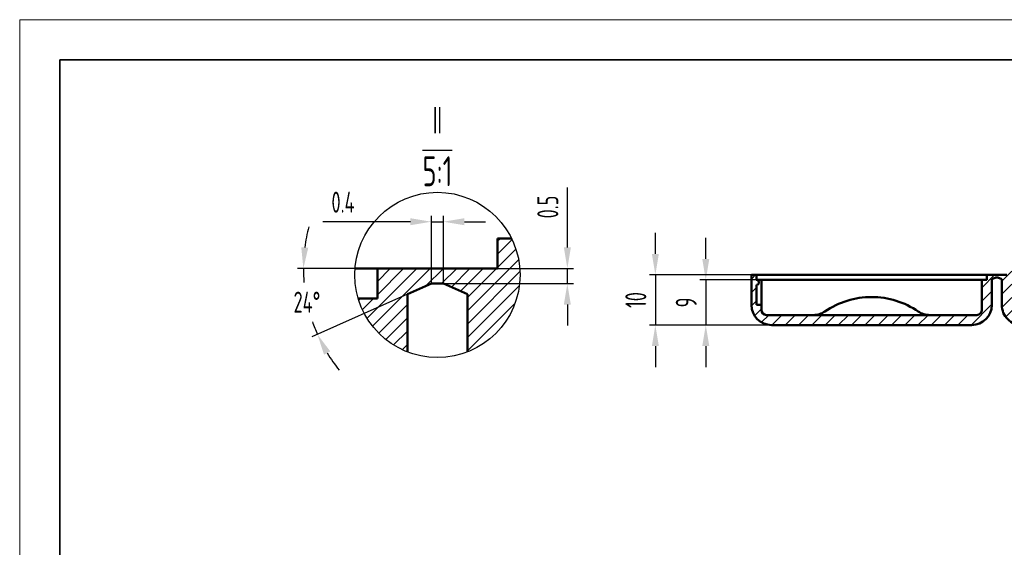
# Model space of a CAD drawing. Header units: millimetres. Extents: x 1210 to 1692, y 356 to 734.
# Tile 1 of 4: x 1210 to 1406, y 629 to 734. Entities that reach past the tile are written whole.
import ezdxf

# ---------------------------------------------------------------- set-up
doc = ezdxf.new("R2010")
doc.units = ezdxf.units.MM
doc.header["$LTSCALE"] = 0.4
doc.layers.get('0').update_dxf_attribs({"lineweight": 50})
for name, color, linetype, lineweight in [('1轮廓实线层', 7, 'Continuous', 50), ('5剖面线层', 2, 'Continuous', 25), ('7标注层', 4, 'Continuous', 25), ('8符号标注层', 31, 'Continuous', 25), ('EB0', 7, 'Continuous', 35)]:
    doc.layers.add(name, color=color, linetype=linetype, lineweight=lineweight)
doc.styles.add('PC_TEXTSTYLE', font='ISOCP.SHX', dxfattribs={"width": 0.707, "bigfont": 'GBCBIG.SHX'})
doc.dimstyles.new('GB_ANGULAR', dxfattribs={"dimtxt": 3.5, "dimasz": 3.5, "dimexe": 1, "dimexo": 0, "dimgap": 1.5, "dimtad": 1, "dimtih": 1, "dimtoh": 1, "dimdsep": 46, "dimtxsty": 'PC_TEXTSTYLE', "dimcen": 0, "dimclrd": 256, "dimclrt": 3, "dimadec": 0, "dimazin": 2, "dimtp": 0.1, "dimtm": 0.1, "dimtfac": 0.71, "dimtdec": 3, "dimtmove": 0, "dimatfit": 3, "dimfxl": 0, "dimarcsym": 0})
doc.dimstyles.new('GB_LINEAR', dxfattribs={"dimtxt": 3.5, "dimasz": 3.5, "dimexe": 1, "dimexo": 0, "dimgap": 1.5, "dimtad": 1, "dimdsep": 46, "dimtxsty": 'PC_TEXTSTYLE', "dimcen": 0, "dimclrd": 256, "dimclrt": 3, "dimadec": 0, "dimazin": 2, "dimtp": 0.1, "dimtm": 0.1, "dimtfac": 0.71, "dimtdec": 3, "dimtmove": 0, "dimatfit": 3, "dimfxl": 0, "dimarcsym": 0})
pattern_1 = [(45, (1239.64089695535, 487.0070942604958), (-1.325825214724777, 1.325825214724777), [])]

# ---------------------------------------------------------------- blocks, each defined once
blk = doc.blocks.new('*D37')
at = {"layer": '7标注层', "lineweight": -2, "ltscale": 0.4}
for p, q in [((1336.553597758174, 687.6943337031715), (1336.553597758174, 691.8943337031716)), ((1336.553597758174, 683.4943337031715), (1336.553597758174, 673.4943337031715)), ((1336.553597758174, 669.2943337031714), (1336.553597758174, 665.0943337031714))]:
    blk.add_line(p, q, dxfattribs=at)
at = {"layer": '7标注层', "color": 0, "lineweight": -2, "ltscale": 0.4}
for p, q in [((1357.852362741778, 683.4943337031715), (1335.353597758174, 683.4943337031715)), ((1361.023702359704, 673.4943337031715), (1335.353597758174, 673.4943337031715))]:
    blk.add_line(p, q, dxfattribs=at)
at = {"layer": '7标注层', "ltscale": 0.4}
for points in [[(1335.853597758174, 687.6943337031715), (1337.253597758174, 687.6943337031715), (1336.553597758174, 683.4943337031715)], [(1337.253597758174, 669.2943337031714), (1335.853597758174, 669.2943337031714), (1336.553597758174, 673.4943337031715)]]:
    blk.add_solid(points, dxfattribs=at)
at = {"layer": 'Defpoints', "color": 0, "ltscale": 0.4}
for p in [(1357.852362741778, 683.4943337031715), (1336.553597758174, 673.4943337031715), (1361.023702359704, 673.4943337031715)]:
    blk.add_point(p, dxfattribs=at)
at = {"layer": '7标注层', "color": 3, "ltscale": 0.4, "insert": (1332.653597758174, 678.4943337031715), "char_height": 4.2, "attachment_point": 5, "rotation": 90, "style": 'PC_TEXTSTYLE'}
blk.add_mtext('10', dxfattribs=at)
blk = doc.blocks.new('*D38')
at = {"layer": '7标注层', "lineweight": -2, "ltscale": 0.4}
for p, q in [((1346.623702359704, 686.6943337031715), (1346.623702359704, 690.8943337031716)), ((1346.623702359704, 682.4943337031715), (1346.623702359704, 673.4943337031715)), ((1346.623702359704, 669.2943337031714), (1346.623702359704, 665.0943337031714))]:
    blk.add_line(p, q, dxfattribs=at)
at = {"layer": '7标注层', "color": 0, "lineweight": -2, "ltscale": 0.4}
for p, q in [((1359.51221658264, 682.4943337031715), (1345.423702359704, 682.4943337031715)), ((1361.023702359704, 673.4943337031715), (1345.423702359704, 673.4943337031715))]:
    blk.add_line(p, q, dxfattribs=at)
at = {"layer": '7标注层', "ltscale": 0.4}
for points in [[(1345.923702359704, 686.6943337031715), (1347.323702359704, 686.6943337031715), (1346.623702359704, 682.4943337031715)], [(1347.323702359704, 669.2943337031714), (1345.923702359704, 669.2943337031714), (1346.623702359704, 673.4943337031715)]]:
    blk.add_solid(points, dxfattribs=at)
at = {"layer": 'Defpoints', "color": 0, "ltscale": 0.4}
for p in [(1359.51221658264, 682.4943337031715), (1346.623702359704, 673.4943337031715), (1361.023702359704, 673.4943337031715)]:
    blk.add_point(p, dxfattribs=at)
at = {"layer": '7标注层', "color": 3, "ltscale": 0.4, "insert": (1342.723702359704, 677.9943337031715), "char_height": 4.2, "attachment_point": 5, "rotation": 90, "style": 'PC_TEXTSTYLE'}
blk.add_mtext('9', dxfattribs=at)
blk = doc.blocks.new('*D48')
at = {"layer": '7标注层', "color": 0, "lineweight": -2, "ltscale": 0.4}
for p, q in [((1281.026239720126, 684.7774375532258), (1265.056122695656, 684.7774375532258)), ((1287.026239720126, 679.6403398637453), (1267.953061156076, 671.1484136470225))]:
    blk.add_line(p, q, dxfattribs=at)
at = {"layer": '7标注层', "lineweight": -2, "ltscale": 0.4}
for start, end in [(165.0928346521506, 172.5464173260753), (180, 185.0025111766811), (199.1852777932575, 203.9999999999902), (211.4535826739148, 218.9071653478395)]:
    blk.add_arc((1298.564350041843, 684.7774375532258), 32.30822734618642, start, end, dxfattribs=at)
at = {"layer": '7标注层', "ltscale": 0.4}
for points in [[(1265.830598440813, 689.0140552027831), (1267.227637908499, 688.9230567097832), (1266.256122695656, 684.7774375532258)], [(1271.623014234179, 668.2444369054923), (1270.383767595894, 667.5930785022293), (1269.049315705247, 671.6364976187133)]]:
    blk.add_solid(points, dxfattribs=at)
at = {"layer": 'Defpoints', "color": 0, "ltscale": 0.4}
for p in [(1281.026239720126, 684.7774375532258), (1305.026239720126, 684.7774375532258), (1291.826239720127, 681.7774375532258), (1287.026239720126, 679.6403398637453), (1267.525970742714, 675.8085711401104)]:
    blk.add_point(p, dxfattribs=at)
at = {"layer": '7标注层', "color": 3, "ltscale": 0.4, "insert": (1266.962134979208, 678.0601793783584), "char_height": 4.2, "attachment_point": 5, "style": 'PC_TEXTSTYLE'}
blk.add_mtext('24%%d', dxfattribs=at)
blk = doc.blocks.new('*D49')
at = {"layer": '7标注层', "color": 0, "lineweight": -2, "ltscale": 0.4}
for p, q in [((1291.826239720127, 681.7774375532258), (1291.826239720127, 695.3161923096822)), ((1294.226239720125, 681.7774375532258), (1294.226239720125, 695.3161923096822))]:
    blk.add_line(p, q, dxfattribs=at)
at = {"layer": '7标注层', "lineweight": -2, "ltscale": 0.4}
for p, q in [((1287.626239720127, 694.1161923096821), (1270.141701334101, 694.1161923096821)), ((1291.826239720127, 694.1161923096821), (1294.226239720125, 694.1161923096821)), ((1298.426239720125, 694.1161923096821), (1302.626239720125, 694.1161923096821))]:
    blk.add_line(p, q, dxfattribs=at)
at = {"layer": '7标注层', "ltscale": 0.4}
for points in [[(1287.626239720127, 693.4161923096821), (1287.626239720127, 694.8161923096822), (1291.826239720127, 694.1161923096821)], [(1298.426239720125, 694.8161923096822), (1298.426239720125, 693.4161923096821), (1294.226239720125, 694.1161923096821)]]:
    blk.add_solid(points, dxfattribs=at)
at = {"layer": 'Defpoints', "color": 0, "ltscale": 0.4}
for p in [(1294.226239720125, 694.1161923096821), (1291.826239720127, 681.7774375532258), (1294.226239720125, 681.7774375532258)]:
    blk.add_point(p, dxfattribs=at)
at = {"layer": '7标注层', "color": 3, "ltscale": 0.4, "insert": (1274.169920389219, 698.0161923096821), "char_height": 4.2, "attachment_point": 5, "style": 'PC_TEXTSTYLE'}
blk.add_mtext('0.4', dxfattribs=at)
blk = doc.blocks.new('*D50')
at = {"layer": '7标注层', "lineweight": -2, "ltscale": 0.4}
for p, q in [((1318.973273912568, 688.9774375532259), (1318.973273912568, 700.936935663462)), ((1318.973273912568, 681.7774375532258), (1318.973273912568, 684.7774375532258)), ((1318.973273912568, 677.5774375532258), (1318.973273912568, 673.3774375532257))]:
    blk.add_line(p, q, dxfattribs=at)
at = {"layer": '7标注层', "color": 0, "lineweight": -2, "ltscale": 0.4}
for p, q in [((1293.026239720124, 684.7774375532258), (1320.173273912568, 684.7774375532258)), ((1293.026239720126, 681.7774375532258), (1320.173273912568, 681.7774375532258))]:
    blk.add_line(p, q, dxfattribs=at)
at = {"layer": '7标注层', "ltscale": 0.4}
for points in [[(1318.273273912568, 688.9774375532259), (1319.673273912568, 688.9774375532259), (1318.973273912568, 684.7774375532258)], [(1319.673273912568, 677.5774375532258), (1318.273273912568, 677.5774375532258), (1318.973273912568, 681.7774375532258)]]:
    blk.add_solid(points, dxfattribs=at)
at = {"layer": 'Defpoints', "color": 0, "ltscale": 0.4}
for p in [(1293.026239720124, 684.7774375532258), (1318.973273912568, 684.7774375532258), (1293.026239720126, 681.7774375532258)]:
    blk.add_point(p, dxfattribs=at)
at = {"layer": '7标注层', "color": 3, "ltscale": 0.4, "insert": (1315.073273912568, 697.0571866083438), "char_height": 4.2, "attachment_point": 5, "rotation": 90, "style": 'PC_TEXTSTYLE'}
blk.add_mtext('0.5', dxfattribs=at)

msp = doc.modelspace()

# ---------------------------------------------------------------- hatches: boundary and pattern name
at = {"layer": '5剖面线层', "ltscale": 0.4}
h = msp.add_hatch(dxfattribs=at)
h.set_pattern_fill('ANSI31', color=256, scale=1.875, style=0)
h.set_pattern_definition(pattern_1)
h.paths.add_polyline_path([(1277.215790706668, 678.7774375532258), (1281.026239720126, 678.7774375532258), (1281.026239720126, 684.7774375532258), (1305.026239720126, 684.7774375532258), (1305.026239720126, 690.7774375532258), (1307.830827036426, 690.7774375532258, -0.114796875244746), (1309.525312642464, 683.4943337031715, -0.3089544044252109), (1299.026239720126, 668.1249027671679), (1299.026239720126, 679.6403398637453), (1294.226239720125, 681.7774375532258), (1291.826239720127, 681.7774375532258), (1287.026239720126, 679.6403398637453), (1287.026239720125, 668.1249027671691, -0.231158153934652)])
h = msp.add_hatch(dxfattribs=at)
h.set_pattern_fill('ANSI31', color=256, scale=1.875, style=0)
h.set_pattern_definition(pattern_1)
h.paths.add_polyline_path([(1355.744669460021, 677.4943337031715), (1355.744669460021, 683.4943337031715), (1356.744669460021, 683.4943337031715), (1356.744669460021, 682.4943337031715, -0.9999999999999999), (1356.744669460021, 681.4943337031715), (1356.744669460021, 677.4943337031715), (1357.744669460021, 677.4943337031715), (1357.744669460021, 676.4943337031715, 0.4142135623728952), (1358.744669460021, 675.4943337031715), (1400.744669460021, 675.4943337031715, 0.4142135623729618), (1401.744669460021, 676.4943337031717), (1401.744669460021, 682.4943337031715), (1402.109594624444, 682.4943337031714, 0.2311581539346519), (1403.744669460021, 680.7189112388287), (1403.744669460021, 677.4943337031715, -0.414213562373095), (1399.74466946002, 673.4943337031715), (1359.744669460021, 673.4943337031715, -0.414213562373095)])
h.paths.add_polyline_path([(1405.744669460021, 680.7189112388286, 0.3089544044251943), (1407.494514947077, 683.2804830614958, 0.1147968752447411), (1407.212100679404, 684.4943337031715), (1407.744669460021, 684.4943337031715), (1407.744669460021, 677.4943337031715, 0.414213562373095), (1409.744669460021, 675.4943337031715), (1410.744669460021, 675.4943337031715, 0.414213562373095), (1412.744669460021, 677.4943337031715), (1412.744669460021, 678.4943337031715, -0.4142135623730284), (1414.744669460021, 680.4943337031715), (1429.744669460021, 680.4943337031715), (1429.744669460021, 677.9943337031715), (1416.554144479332, 677.9943337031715, 0.3419987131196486), (1414.617652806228, 676.4943337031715, -0.3419987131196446), (1410.744669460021, 673.4943337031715), (1409.744669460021, 673.4943337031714, -0.414213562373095), (1405.744669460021, 677.4943337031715)])
h.paths.add_polyline_path([(1429.744669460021, 680.4943337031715), (1444.744669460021, 680.4943337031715, -0.414213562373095), (1446.744669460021, 678.4943337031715), (1446.744669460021, 677.4943337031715, 0.414213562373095), (1448.744669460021, 675.4943337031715), (1449.744669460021, 675.4943337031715, 0.414213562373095), (1451.744669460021, 677.4943337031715), (1451.744669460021, 681.3038203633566, 0.1330829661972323), (1453.744669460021, 681.3038203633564), (1453.74466946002, 677.4943337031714, -0.414213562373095), (1449.744669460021, 673.4943337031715), (1448.744669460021, 673.4943337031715, -0.3419987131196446), (1444.871686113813, 676.4943337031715, 0.3419987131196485), (1442.935194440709, 677.9943337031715), (1429.744669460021, 677.9943337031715)])
h.paths.add_polyline_path([(1402.109594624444, 682.4943337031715), (1402.744669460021, 682.4943337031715), (1402.744669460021, 683.4943337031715), (1406.744669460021, 683.4943337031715), (1406.744669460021, 684.4943337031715), (1407.212100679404, 684.4943337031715, -0.114796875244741), (1407.494514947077, 683.2804830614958, -0.3089544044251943), (1405.744669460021, 680.7189112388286), (1405.744669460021, 682.6381507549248), (1404.944669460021, 682.9943337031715), (1404.544669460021, 682.9943337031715), (1403.744669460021, 682.6381507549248), (1403.744669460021, 680.7189112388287, -0.2311581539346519)])
h.paths.add_polyline_path([(1451.744669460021, 681.3038203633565), (1451.744669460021, 684.9943337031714), (1452.244669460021, 684.9943337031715, 0.414213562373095), (1452.744669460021, 684.4943337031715), (1452.744669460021, 681.1707373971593, -0.06624943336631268)])
h.paths.add_polyline_path([(1451.744669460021, 684.9943337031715), (1451.744669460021, 686.4943337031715), (1452.744669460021, 686.4943337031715), (1452.744669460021, 685.4943337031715, 0.414213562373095), (1452.244669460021, 684.9943337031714)])

# ---------------------------------------------------------------- linework, layer by layer
msp.add_arc((1409.744669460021, 677.4943337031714), 4, 179.9999999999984, 270)
at = {"layer": '1轮廓实线层', "ltscale": 0.4}
for p, q in [((1305.026239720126, 690.7774375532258), (1307.830827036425, 690.7774375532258)), ((1305.026239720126, 684.7774375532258), (1305.026239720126, 690.7774375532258)), ((1281.026239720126, 684.7774375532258), (1276.577134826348, 684.7774375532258)), ((1281.026239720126, 678.7774375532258), (1281.026239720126, 684.7774375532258)), ((1281.026239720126, 684.7774375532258), (1305.026239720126, 684.7774375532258)), ((1355.744669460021, 683.4943337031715), (1356.744669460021, 683.4943337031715)), ((1355.744669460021, 677.4943337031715), (1355.744669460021, 683.4943337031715)), ((1360.244669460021, 683.4943337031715), (1356.744669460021, 683.4943337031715)), ((1356.744669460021, 683.4943337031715), (1356.744669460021, 682.4943337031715)), ((1356.744669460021, 682.4943337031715), (1357.744669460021, 682.4943337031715)), ((1357.744669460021, 682.4943337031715), (1357.744669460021, 681.4943337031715)), ((1360.244669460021, 682.4943337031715), (1357.744669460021, 682.4943337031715)), ((1399.244669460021, 683.4943337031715), (1360.244669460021, 683.4943337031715)), ((1399.244669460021, 682.4943337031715), (1360.244669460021, 682.4943337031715)), ((1402.744669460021, 683.4943337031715), (1399.244669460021, 683.4943337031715)), ((1401.744669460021, 682.4943337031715), (1399.244669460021, 682.4943337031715)), ((1401.744669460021, 682.4943337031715), (1402.744669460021, 682.4943337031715)), ((1401.744669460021, 676.4943337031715), (1401.744669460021, 682.4943337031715)), ((1402.744669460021, 683.4943337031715), (1406.744669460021, 683.4943337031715)), ((1402.744669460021, 682.4943337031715), (1402.744669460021, 683.4943337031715)), ((1404.544669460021, 682.9943337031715), (1403.744669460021, 682.6381507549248)), ((1403.744669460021, 682.6381507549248), (1403.744669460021, 677.4943337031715)), ((1404.944669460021, 682.9943337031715), (1404.544669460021, 682.9943337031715)), ((1405.744669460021, 682.6381507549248), (1404.944669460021, 682.9943337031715)), ((1405.744669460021, 677.4943337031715), (1405.744669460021, 682.6381507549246)), ((1291.826239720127, 681.7774375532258), (1287.026239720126, 679.6403398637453)), ((1294.226239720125, 681.7774375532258), (1291.826239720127, 681.7774375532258)), ((1299.026239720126, 679.6403398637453), (1294.226239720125, 681.7774375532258)), ((1356.744669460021, 681.4943337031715), (1356.744669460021, 677.4943337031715)), ((1357.744669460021, 678.4943337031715), (1357.744669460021, 681.4943337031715)), ((1277.215790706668, 678.7774375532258), (1281.026239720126, 678.7774375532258)), ((1287.026239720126, 679.6403398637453), (1287.026239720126, 668.1249027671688)), ((1299.026239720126, 668.1249027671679), (1299.026239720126, 679.6403398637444)), ((1357.744669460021, 678.4943337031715), (1357.744669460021, 677.4943337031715)), ((1356.744669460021, 677.4943337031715), (1357.744669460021, 677.4943337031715)), ((1357.744669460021, 677.4943337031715), (1357.744669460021, 676.4943337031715)), ((1358.744669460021, 675.4943337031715), (1400.744669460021, 675.4943337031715)), ((1399.744669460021, 673.4943337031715), (1359.744669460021, 673.4943337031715))]:
    msp.add_line(p, q, dxfattribs=at)
for centre, radius, start, end in [((1356.744669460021, 681.9943337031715), 0.499999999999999, 270, 90), ((1379.744669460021, 662.5822678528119), 16.50000000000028, 90, 124.4136557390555), ((1379.744669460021, 662.5822678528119), 16.50000000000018, 55.58634426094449, 90), ((1359.744669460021, 677.4943337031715), 4.000000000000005, 180, 270), ((1358.744669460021, 676.4943337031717), 1.000000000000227, 180.000000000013, 269.999999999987), ((1399.744669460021, 677.4943337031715), 3.99999999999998, 270, 0), ((1400.74466946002, 676.4943337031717), 1.000000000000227, 270.000000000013, 359.999999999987), ((1368.158814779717, 679.4943337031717), 4.000000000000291, 270.0107020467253, 304.4082883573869), ((1391.330524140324, 679.4943337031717), 4.000000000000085, 235.5917003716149, 269.9892781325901)]:
    msp.add_arc(centre, radius, start, end, dxfattribs=at)
at = {"layer": '8符号标注层', "color": 31, "linetype": 'Continuous', "ltscale": 3}
msp.add_circle((1293.026239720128, 683.4943337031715), 16.49907292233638, dxfattribs=at)
at = {"layer": 'EB0', "color": 7, "lineweight": 15}
for p, q in [((1692.478146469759, 734.4433844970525), (1209.597864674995, 734.4433844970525)), ((1209.597864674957, 734.4433844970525), (1209.597864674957, 356.4689419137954))]:
    msp.add_line(p, q, dxfattribs=at)
at = {"layer": 'EB0', "color": 7}
for p, q in [((1684.478146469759, 726.4433844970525), (1217.597864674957, 726.4433844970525)), ((1217.597864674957, 726.4433844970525), (1217.597864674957, 364.4689419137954))]:
    msp.add_line(p, q, dxfattribs=at)

# ---------------------------------------------------------------- texts
at = {"layer": '8符号标注层', "color": 3, "insert": (1293.026239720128, 701.1934066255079), "char_height": 6, "attachment_point": 8, "style": 'PC_TEXTSTYLE'}
msp.add_mtext('Ⅱ\\P\\O5:1', dxfattribs=at)

# ---------------------------------------------------------------- dimensions: what is measured, and where the dimension line sits
at = {"layer": '7标注层', "ltscale": 0.4}
dim = msp.add_linear_dim(base=(1294.226239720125, 694.1161923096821), p1=(1291.826239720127, 681.7774375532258), p2=(1294.226239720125, 681.7774375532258), dimstyle='GB_LINEAR', override={"dimscale": 1.2, "dimgap": 1.5, "dimtad": 1, "dimjust": 0, "dimdec": 2, "dimlfac": 0.1666666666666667, "dimse1": 0, "dimse2": 0, "dimsd1": 0, "dimsd2": 0, "dimclrd": 256, "dimclre": 0, "dimtofl": 1}, dxfattribs=at)
dim.commit()
dim.dimension.update_dxf_attribs({"geometry": '*D49', "text_midpoint": (1274.169920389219, 694.1161923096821), "dimtype": 160})
for base, p1, p2, override, picture, middle in [((1318.973273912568, 684.7774375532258), (1293.026239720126, 681.7774375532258), (1293.026239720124, 684.7774375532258), {"dimscale": 1.2, "dimgap": 1.5, "dimtad": 1, "dimjust": 0, "dimdec": 2, "dimlfac": 0.1666666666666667, "dimse1": 0, "dimse2": 0, "dimsd1": 0, "dimsd2": 0, "dimclrd": 256, "dimclre": 0, "dimtofl": 1}, '*D50', (1315.073273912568, 697.0571866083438)), ((1336.553597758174, 673.4943337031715), (1357.852362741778, 683.4943337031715), (1361.023702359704, 673.4943337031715), {"dimscale": 1.2, "dimgap": 1.5, "dimtad": 1, "dimjust": 0, "dimdec": 2, "dimlfac": 1, "dimse1": 0, "dimse2": 0, "dimsd1": 0, "dimsd2": 0, "dimclrd": 256, "dimclre": 0, "dimtofl": 1}, '*D37', (1332.653597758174, 678.4943337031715)), ((1346.623702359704, 673.4943337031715), (1359.51221658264, 682.4943337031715), (1361.023702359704, 673.4943337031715), {"dimscale": 1.2, "dimgap": 1.5, "dimtad": 1, "dimjust": 0, "dimdec": 2, "dimlfac": 1, "dimse1": 0, "dimse2": 0, "dimsd1": 0, "dimsd2": 0, "dimclrd": 256, "dimclre": 0, "dimtofl": 1}, '*D38', (1342.723702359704, 677.9943337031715))]:
    dim = msp.add_linear_dim(base=base, p1=p1, p2=p2, angle=90, dimstyle='GB_LINEAR', override=override, dxfattribs=at)
    dim.commit()
    dim.dimension.update_dxf_attribs({"geometry": picture, "text_midpoint": middle})
dim = msp.add_angular_dim_2l(base=(1267.525970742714, 675.8085711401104), line1=((1291.826239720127, 681.7774375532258), (1287.026239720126, 679.6403398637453)), line2=((1281.026239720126, 684.7774375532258), (1305.026239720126, 684.7774375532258)), dimstyle='GB_ANGULAR', override={"dimscale": 1.2, "dimgap": 1.5, "dimtad": 1, "dimjust": 0, "dimse1": 0, "dimse2": 0, "dimsd1": 0, "dimsd2": 0, "dimadec": 2, "dimtofl": 1, "dimtfill": 0}, dxfattribs=at)
dim.commit()
dim.dimension.update_dxf_attribs({"geometry": '*D48', "text_midpoint": (1266.962134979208, 678.0601793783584)})

doc.saveas('drawing.dxf')
